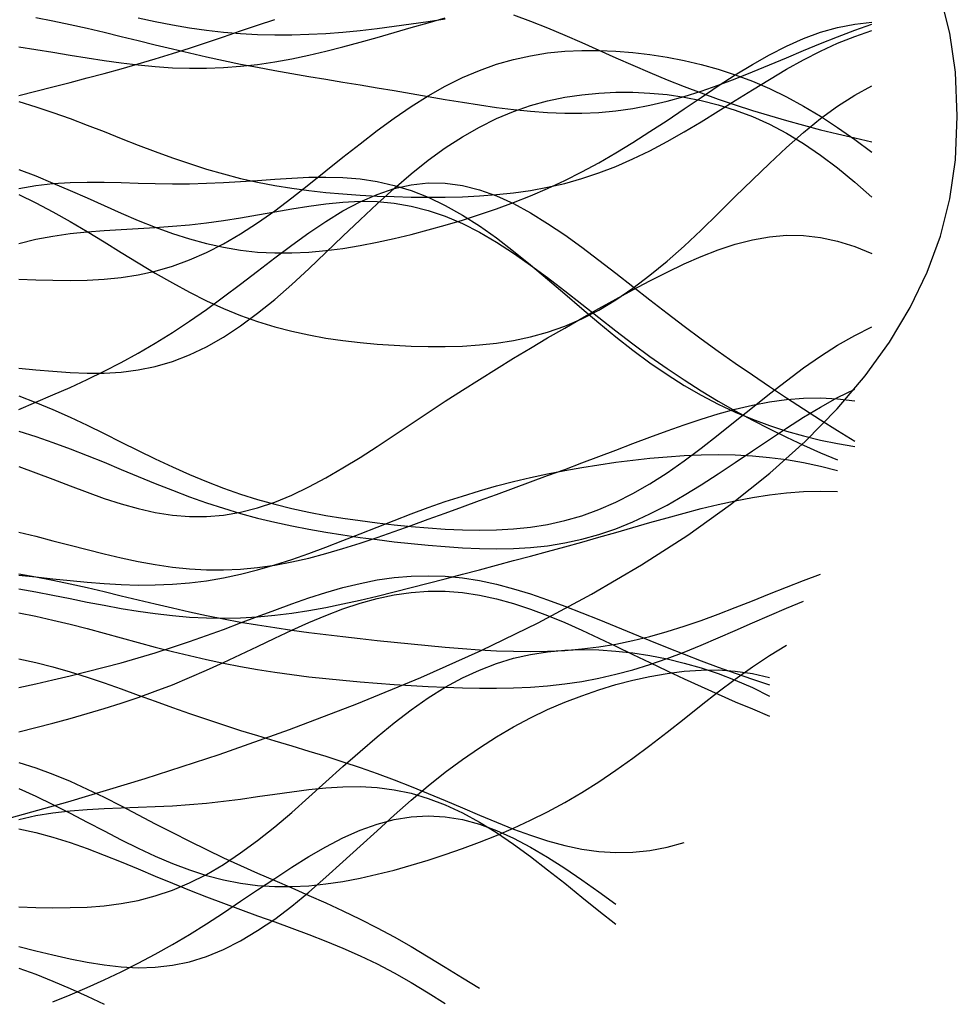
# Model space of a CAD drawing. Extents: x -15.9 to 15.9, y -4.2 to 4.2.
# Tile 12 of 13: x 11.8 to 15.9, y -3.9 to 0.4. Entities that reach past the tile are written whole.
import ezdxf

# ---------------------------------------------------------------- set-up
doc = ezdxf.new("R2010")
doc.units = 0

msp = doc.modelspace()

# ---------------------------------------------------------------- linework, layer by layer
at = {"layer": 'CNC'}
for points in [[(11.70217, -3.10191), (12.05465, -3.00385), (12.39291, -2.90215), (12.71676, -2.79686), (13.02606, -2.68809), (13.32063, -2.57591), (13.60031, -2.4604), (13.86494, -2.34165), (14.11438, -2.21974), (14.34846, -2.09474), (14.56706, -1.96673), (14.77003, -1.83577), (14.95725, -1.70192), (15.1286, -1.56523), (15.28397, -1.42572), (15.42326, -1.28339), (15.54638, -1.13823), (15.65325, -0.99014), (15.7438, -0.83897), (15.81796, -0.68442), (15.8757, -0.52595), (15.91697, -0.36253), (15.94174, -0.19171), (15.95, 0), (15.94174, 0.19171), (15.91697, 0.36253), (15.8757, 0.52595)], [(14.00656, 0.44347), (14.08126, 0.41595), (14.15597, 0.38608), (14.23067, 0.35446), (14.30537, 0.3217), (14.38007, 0.28837), (14.45477, 0.255), (14.52947, 0.22205), (14.60418, 0.18991), (14.67888, 0.15886), (14.75358, 0.12911), (14.82828, 0.1008), (14.90298, 0.07394), (14.97768, 0.04853), (15.05239, 0.02448), (15.12709, 0.0017), (15.20179, -0.01992), (15.27649, -0.04049), (15.35119, -0.06007), (15.42589, -0.0787), (15.5006, -0.09634), (15.5753, -0.11292)], [(11.84021, 0.30364), (11.91492, 0.29168), (11.98962, 0.27933), (12.06432, 0.26691), (12.13902, 0.25475), (12.21372, 0.24325), (12.28842, 0.23282), (12.36313, 0.22384), (12.43783, 0.2167), (12.51253, 0.21172), (12.58723, 0.20919), (12.66193, 0.2093), (12.73663, 0.21218), (12.81134, 0.21787), (12.88604, 0.2263), (12.96074, 0.23736), (13.03544, 0.25083), (13.11014, 0.26645), (13.18484, 0.28392), (13.25955, 0.30289), (13.33425, 0.32302), (13.40895, 0.34397), (13.48365, 0.36541), (13.55835, 0.38707), (13.63305, 0.4087), (13.70776, 0.43013)], [(11.84021, 0.08916), (11.91492, 0.10842), (11.98962, 0.12767), (12.06432, 0.14701), (12.13902, 0.1666), (12.21372, 0.1866), (12.28842, 0.2072), (12.36313, 0.22853), (12.43783, 0.2507), (12.51253, 0.27377), (12.58723, 0.29769), (12.66193, 0.32234), (12.73663, 0.34752), (12.81134, 0.37291), (12.88604, 0.39813), (12.96074, 0.4227)], [(11.84021, -0.23383), (11.91492, -0.26275), (11.98962, -0.29362), (12.06432, -0.32595), (12.13902, -0.35916), (12.21372, -0.39259), (12.28842, -0.42552), (12.36313, -0.45723), (12.43783, -0.487), (12.51253, -0.51419), (12.58723, -0.53824), (12.66193, -0.55869), (12.73663, -0.57521), (12.81134, -0.58761), (12.88604, -0.59583), (12.96074, -0.59993), (13.03544, -0.60011), (13.11014, -0.59662), (13.18484, -0.58982), (13.25955, -0.58007), (13.33425, -0.56777), (13.40895, -0.55326), (13.48365, -0.53687), (13.55835, -0.51885), (13.63305, -0.49934), (13.70776, -0.47842), (13.78246, -0.45608), (13.85716, -0.43219), (13.93186, -0.40658), (14.00656, -0.37904), (14.08126, -0.34931), (14.15597, -0.31716), (14.23067, -0.28238), (14.30537, -0.24485), (14.38007, -0.20453), (14.45477, -0.1615), (14.52947, -0.11599), (14.60418, -0.06835), (14.67888, -0.01909), (14.75358, 0.03116), (14.82828, 0.08164), (14.90298, 0.1315), (14.97768, 0.17982), (15.05239, 0.22568), (15.12709, 0.26814), (15.20179, 0.30634), (15.27649, 0.33948), (15.35119, 0.3669), (15.42589, 0.38808), (15.5006, 0.4027), (15.5753, 0.41058)], [(11.91492, 0.4309), (11.98962, 0.41679), (12.06432, 0.40127), (12.13902, 0.38457), (12.21372, 0.36699), (12.28842, 0.34882), (12.36313, 0.33038), (12.43783, 0.31196), (12.51253, 0.29383), (12.58723, 0.27622), (12.66193, 0.25928), (12.73663, 0.24312), (12.81134, 0.22778), (12.88604, 0.21324), (12.96074, 0.19943), (13.03544, 0.18622), (13.11014, 0.17345), (13.18484, 0.16097), (13.25955, 0.14861), (13.33425, 0.13623), (13.40895, 0.12373), (13.48365, 0.11107), (13.55835, 0.09825), (13.63305, 0.08537), (13.70776, 0.07259), (13.78246, 0.06015), (13.85716, 0.04835), (13.93186, 0.03755), (14.00656, 0.02814), (14.08126, 0.02054), (14.15597, 0.01517), (14.23067, 0.01241), (14.30537, 0.01261), (14.38007, 0.01606), (14.45477, 0.02295), (14.52947, 0.03338), (14.60418, 0.04737), (14.67888, 0.06481), (14.75358, 0.08549), (14.82828, 0.10911), (14.90298, 0.13526), (14.97768, 0.1635), (15.05239, 0.1933), (15.12709, 0.22414), (15.20179, 0.25545), (15.27649, 0.28671), (15.35119, 0.31742), (15.42589, 0.34714), (15.5006, 0.37549), (15.5753, 0.40218)], [(12.36313, 0.42963), (12.43783, 0.41371), (12.51253, 0.39922), (12.58723, 0.38648), (12.66193, 0.37572), (12.73663, 0.36713), (12.81134, 0.3608), (12.88604, 0.35678), (12.96074, 0.35501), (13.03544, 0.35541), (13.11014, 0.35781), (13.18484, 0.36204), (13.25955, 0.36788), (13.33425, 0.37511), (13.40895, 0.38355), (13.48365, 0.39301), (13.55835, 0.40335), (13.63305, 0.41449), (13.70776, 0.42637)], [(11.84021, 0.06387), (11.91492, 0.04082), (11.98962, 0.01568), (12.06432, -0.01121), (12.13902, -0.03943), (12.21372, -0.06852), (12.28842, -0.09794), (12.36313, -0.12716), (12.43783, -0.15566), (12.51253, -0.18296), (12.58723, -0.20865), (12.66193, -0.23237), (12.73663, -0.25389), (12.81134, -0.27306), (12.88604, -0.28983), (12.96074, -0.30423), (13.03544, -0.31639), (13.11014, -0.32648), (13.18484, -0.33472), (13.25955, -0.34132), (13.33425, -0.34651), (13.40895, -0.35047), (13.48365, -0.35332), (13.55835, -0.35512), (13.63305, -0.35585), (13.70776, -0.35539), (13.78246, -0.35354), (13.85716, -0.35004), (13.93186, -0.34456), (14.00656, -0.33671), (14.08126, -0.32612), (14.15597, -0.31241), (14.23067, -0.29524), (14.30537, -0.27436), (14.38007, -0.24958), (14.45477, -0.22085), (14.52947, -0.18824), (14.60418, -0.15196), (14.67888, -0.11237), (14.75358, -0.06994), (14.82828, -0.02528), (14.90298, 0.02089), (14.97768, 0.06778), (15.05239, 0.11458), (15.12709, 0.16043), (15.20179, 0.2045), (15.27649, 0.24601), (15.35119, 0.28428), (15.42589, 0.31871), (15.5006, 0.34885), (15.5753, 0.37436)], [(11.84021, -0.71483), (11.91492, -0.71773), (11.98962, -0.71985), (12.06432, -0.72059), (12.13902, -0.71928), (12.21372, -0.71521), (12.28842, -0.70766), (12.36313, -0.69595), (12.43783, -0.67951), (12.51253, -0.65786), (12.58723, -0.6307), (12.66193, -0.5979), (12.73663, -0.55953), (12.81134, -0.51587), (12.88604, -0.4674), (12.96074, -0.41476), (13.03544, -0.35879), (13.11014, -0.30041), (13.18484, -0.24067), (13.25955, -0.18062), (13.33425, -0.12135), (13.40895, -0.06387), (13.48365, -0.00914), (13.55835, 0.04203), (13.63305, 0.08896), (13.70776, 0.13113), (13.78246, 0.16821), (13.85716, 0.20001), (13.93186, 0.22653), (14.00656, 0.2479), (14.08126, 0.26434), (14.15597, 0.27617), (14.23067, 0.28377), (14.30537, 0.28749), (14.38007, 0.2877), (14.45477, 0.28469), (14.52947, 0.27867), (14.60418, 0.2698), (14.67888, 0.25809), (14.75358, 0.24349), (14.82828, 0.22586), (14.90298, 0.20498), (14.97768, 0.18061), (15.05239, 0.15248), (15.12709, 0.12035), (15.20179, 0.08406), (15.27649, 0.04352), (15.35119, -0.00125), (15.42589, -0.05006), (15.5006, -0.10259), (15.5753, -0.15834)], [(11.84021, -0.3439), (11.91492, -0.38), (11.98962, -0.41939), (12.06432, -0.46155), (12.13902, -0.50584), (12.21372, -0.5515), (12.28842, -0.59771), (12.36313, -0.64364), (12.43783, -0.68847), (12.51253, -0.73146), (12.58723, -0.77194), (12.66193, -0.80938), (12.73663, -0.84341), (12.81134, -0.87379), (12.88604, -0.90045), (12.96074, -0.92344), (13.03544, -0.94296), (13.11014, -0.95928), (13.18484, -0.97272), (13.25955, -0.98366), (13.33425, -0.99242), (13.40895, -0.99928), (13.48365, -1.00444), (13.55835, -1.00798), (13.63305, -1.00986), (13.70776, -1.0099), (13.78246, -1.00776), (13.85716, -1.00304), (13.93186, -0.99518), (14.00656, -0.98361), (14.08126, -0.96771), (14.15597, -0.94688), (14.23067, -0.92058), (14.30537, -0.88839), (14.38007, -0.85003), (14.45477, -0.80541), (14.52947, -0.75462), (14.60418, -0.69799), (14.67888, -0.63607), (14.75358, -0.56962), (14.82828, -0.49958), (14.90298, -0.42707), (14.97768, -0.35333), (15.05239, -0.27966), (15.12709, -0.20738), (15.20179, -0.13781), (15.27649, -0.07217), (15.35119, -0.01155), (15.42589, 0.04312), (15.5006, 0.09111), (15.5753, 0.13191)], [(11.84021, -1.10411), (11.91492, -1.11172), (11.98962, -1.11855), (12.06432, -1.12385), (12.13902, -1.12677), (12.21372, -1.12643), (12.28842, -1.12192), (12.36313, -1.11239), (12.43783, -1.09707), (12.51253, -1.07536), (12.58723, -1.04683), (12.66193, -1.01128), (12.73663, -0.96874), (12.81134, -0.9195), (12.88604, -0.86406), (12.96074, -0.80319), (13.03544, -0.73781), (13.11014, -0.66902), (13.18484, -0.59803), (13.25955, -0.52609), (13.33425, -0.45448), (13.40895, -0.38442), (13.48365, -0.31703), (13.55835, -0.25329), (13.63305, -0.19404), (13.70776, -0.13991), (13.78246, -0.09132), (13.85716, -0.04851), (13.93186, -0.01154), (14.00656, 0.01971), (14.08126, 0.04546), (14.15597, 0.06605), (14.23067, 0.08185), (14.30537, 0.09324), (14.38007, 0.10058), (14.45477, 0.10415), (14.52947, 0.10415), (14.60418, 0.10066), (14.67888, 0.09364), (14.75358, 0.08295), (14.82828, 0.06835), (14.90298, 0.0495), (14.97768, 0.02604), (15.05239, -0.00241), (15.12709, -0.03617), (15.20179, -0.07553), (15.27649, -0.12061), (15.35119, -0.17141), (15.42589, -0.22776), (15.5006, -0.28925), (15.5753, -0.35532)], [(11.84021, -0.31688), (11.91492, -0.30443), (11.98962, -0.2962), (12.06432, -0.29157), (12.13902, -0.28982), (12.21372, -0.29015), (12.28842, -0.29175), (12.36313, -0.29382), (12.43783, -0.29567), (12.51253, -0.29671), (12.58723, -0.29653), (12.66193, -0.2949), (12.73663, -0.29182), (12.81134, -0.28749), (12.88604, -0.28232), (12.96074, -0.27691), (13.03544, -0.27203), (13.11014, -0.26853), (13.18484, -0.26735), (13.25955, -0.26943), (13.33425, -0.27568), (13.40895, -0.2869), (13.48365, -0.30375), (13.55835, -0.3267), (13.63305, -0.35604), (13.70776, -0.39177), (13.78246, -0.43372), (13.85716, -0.48143), (13.93186, -0.53427), (14.00656, -0.59142), (14.08126, -0.65192), (14.15597, -0.7147), (14.23067, -0.77868), (14.30537, -0.84276), (14.38007, -0.9059), (14.45477, -0.96717), (14.52947, -1.02577), (14.60418, -1.08104), (14.67888, -1.13253), (14.75358, -1.17992), (14.82828, -1.22311), (14.90298, -1.2621), (14.97768, -1.29704), (15.05239, -1.32815), (15.12709, -1.35571), (15.20179, -1.37999), (15.27649, -1.40122), (15.35119, -1.41957), (15.42589, -1.43511), (15.5006, -1.44777)], [(11.84021, -1.28546), (11.91492, -1.25397), (11.98962, -1.22189), (12.06432, -1.18887), (12.13902, -1.15453), (12.21372, -1.11843), (12.28842, -1.08015), (12.36313, -1.03932), (12.43783, -0.99568), (12.51253, -0.94907), (12.58723, -0.89952), (12.66193, -0.84723), (12.73663, -0.79263), (12.81134, -0.7363), (12.88604, -0.67905), (12.96074, -0.62183), (13.03544, -0.56573), (13.11014, -0.51192), (13.18484, -0.46162), (13.25955, -0.41602), (13.33425, -0.37626), (13.40895, -0.34337), (13.48365, -0.3182), (13.55835, -0.30141), (13.63305, -0.29343), (13.70776, -0.29444), (13.78246, -0.30438), (13.85716, -0.32295), (13.93186, -0.34961), (14.00656, -0.38365), (14.08126, -0.42419), (14.15597, -0.47024), (14.23067, -0.52077), (14.30537, -0.57471), (14.38007, -0.63104), (14.45477, -0.68883), (14.52947, -0.74724), (14.60418, -0.80557), (14.67888, -0.86329), (14.75358, -0.92002), (14.82828, -0.97553), (14.90298, -1.02972), (14.97768, -1.08261), (15.05239, -1.13429), (15.12709, -1.18489), (15.20179, -1.23454), (15.27649, -1.28335), (15.35119, -1.33135), (15.42589, -1.37846), (15.5006, -1.4245)], [(11.84021, -0.55862), (11.91492, -0.54025), (11.98962, -0.52604), (12.06432, -0.51538), (12.13902, -0.50755), (12.21372, -0.50175), (12.28842, -0.49716), (12.36313, -0.49296), (12.43783, -0.48842), (12.51253, -0.48295), (12.58723, -0.4761), (12.66193, -0.4676), (12.73663, -0.45743), (12.81134, -0.44574), (12.88604, -0.43293), (12.96074, -0.41958), (13.03544, -0.40641), (13.11014, -0.39429), (13.18484, -0.38416), (13.25955, -0.37697), (13.33425, -0.37364), (13.40895, -0.37502), (13.48365, -0.38183), (13.55835, -0.3946), (13.63305, -0.41368), (13.70776, -0.4392), (13.78246, -0.47107), (13.85716, -0.50896), (13.93186, -0.55235), (14.00656, -0.60057), (14.08126, -0.65278), (14.15597, -0.70806), (14.23067, -0.76545), (14.30537, -0.82399), (14.38007, -0.88277), (14.45477, -0.94097), (14.52947, -0.99788), (14.60418, -1.05294), (14.67888, -1.10574), (14.75358, -1.15605), (14.82828, -1.20376), (14.90298, -1.2489), (14.97768, -1.2916), (15.05239, -1.33206), (15.12709, -1.37048), (15.20179, -1.40707), (15.27649, -1.44196), (15.35119, -1.47521), (15.42589, -1.50674)], [(11.84021, -1.53518), (11.91492, -1.56285), (11.98962, -1.59141), (12.06432, -1.62017), (12.13902, -1.64833), (12.21372, -1.675), (12.28842, -1.69924), (12.36313, -1.72013), (12.43783, -1.73682), (12.51253, -1.74852), (12.58723, -1.75462), (12.66193, -1.75463), (12.73663, -1.74829), (12.81134, -1.7355), (12.88604, -1.71638), (12.96074, -1.69123), (13.03544, -1.66051), (13.11014, -1.62483), (13.18484, -1.5849), (13.25955, -1.54149), (13.33425, -1.4954), (13.40895, -1.44741), (13.48365, -1.39826), (13.55835, -1.34859), (13.63305, -1.29894), (13.70776, -1.24973), (13.78246, -1.20125), (13.85716, -1.15369), (13.93186, -1.10708), (14.00656, -1.06142), (14.08126, -1.01661), (14.15597, -0.97254), (14.23067, -0.92908), (14.30537, -0.88619), (14.38007, -0.84385), (14.45477, -0.80216), (14.52947, -0.76134), (14.60418, -0.72172), (14.67888, -0.68377), (14.75358, -0.64807), (14.82828, -0.61532), (14.90298, -0.58625), (14.97768, -0.56168), (15.05239, -0.54239), (15.12709, -0.52914), (15.20179, -0.52259), (15.27649, -0.52327), (15.35119, -0.53157), (15.42589, -0.54768), (15.5006, -0.57157), (15.5753, -0.603)], [(11.84021, -1.22626), (11.91492, -1.25464), (11.98962, -1.28576), (12.06432, -1.31923), (12.13902, -1.35454), (12.21372, -1.39111), (12.28842, -1.42829), (12.36313, -1.46543), (12.43783, -1.5019), (12.51253, -1.5371), (12.58723, -1.57054), (12.66193, -1.60179), (12.73663, -1.63056), (12.81134, -1.6567), (12.88604, -1.68014), (12.96074, -1.70095), (13.03544, -1.71929), (13.11014, -1.73537), (13.18484, -1.74946), (13.25955, -1.76185), (13.33425, -1.77278), (13.40895, -1.78247), (13.48365, -1.79104), (13.55835, -1.79855), (13.63305, -1.8049), (13.70776, -1.80991), (13.78246, -1.81329), (13.85716, -1.81463), (13.93186, -1.81345), (14.00656, -1.80922), (14.08126, -1.80138), (14.15597, -1.78939), (14.23067, -1.77277), (14.30537, -1.75111), (14.38007, -1.72413), (14.45477, -1.6917), (14.52947, -1.65385), (14.60418, -1.61081), (14.67888, -1.56298), (14.75358, -1.51093), (14.82828, -1.45542), (14.90298, -1.39732), (14.97768, -1.33762), (15.05239, -1.27736), (15.12709, -1.21764), (15.20179, -1.1595), (15.27649, -1.10397), (15.35119, -1.05193), (15.42589, -1.00419), (15.5006, -0.96136), (15.5753, -0.9239)], [(11.84021, -1.38056), (11.91492, -1.40395), (11.98962, -1.42968), (12.06432, -1.45742), (12.13902, -1.48675), (12.21372, -1.51719), (12.28842, -1.54821), (12.36313, -1.57927), (12.43783, -1.60984), (12.51253, -1.63945), (12.58723, -1.66767), (12.66193, -1.69417), (12.73663, -1.71871), (12.81134, -1.74117), (12.88604, -1.7615), (12.96074, -1.77976), (13.03544, -1.79609), (13.11014, -1.81067), (13.18484, -1.82372), (13.25955, -1.83549), (13.33425, -1.84618), (13.40895, -1.85596), (13.48365, -1.86493), (13.55835, -1.87311), (13.63305, -1.88042), (13.70776, -1.8867), (13.78246, -1.89166), (13.85716, -1.89496), (13.93186, -1.89617), (14.00656, -1.89483), (14.08126, -1.89043), (14.15597, -1.88251), (14.23067, -1.87063), (14.30537, -1.85442), (14.38007, -1.83363), (14.45477, -1.80813), (14.52947, -1.77793), (14.60418, -1.74318), (14.67888, -1.70421), (14.75358, -1.66149), (14.82828, -1.61562), (14.90298, -1.56735), (14.97768, -1.51748), (15.05239, -1.46689), (15.12709, -1.41649), (15.20179, -1.36717), (15.27649, -1.31978), (15.35119, -1.27508), (15.42589, -1.23375), (15.5006, -1.19632)], [(11.84021, -1.82286), (11.91492, -1.8413), (11.98962, -1.86052), (12.06432, -1.88011), (12.13902, -1.89959), (12.21372, -1.91843), (12.28842, -1.93606), (12.36313, -1.95193), (12.43783, -1.96551), (12.51253, -1.97632), (12.58723, -1.98397), (12.66193, -1.98813), (12.73663, -1.98863), (12.81134, -1.98536), (12.88604, -1.97837), (12.96074, -1.96779), (13.03544, -1.95385), (13.11014, -1.93688), (13.18484, -1.91726), (13.25955, -1.89539), (13.33425, -1.87171), (13.40895, -1.84664), (13.48365, -1.82056), (13.55835, -1.79382), (13.63305, -1.76671), (13.70776, -1.73942), (13.78246, -1.7121), (13.85716, -1.68482), (13.93186, -1.65758), (14.00656, -1.63036), (14.08126, -1.60307), (14.15597, -1.57564), (14.23067, -1.548), (14.30537, -1.52011), (14.38007, -1.49199), (14.45477, -1.46372), (14.52947, -1.43544), (14.60418, -1.4074), (14.67888, -1.37992), (14.75358, -1.35338), (14.82828, -1.32826), (14.90298, -1.30507), (14.97768, -1.28434), (15.05239, -1.26661), (15.12709, -1.2524), (15.20179, -1.24217), (15.27649, -1.23632), (15.35119, -1.23514), (15.42589, -1.2388), (15.5006, -1.24736)], [(11.84021, -2.01094), (11.91492, -2.01931), (11.98962, -2.02763), (12.06432, -2.03555), (12.13902, -2.04267), (12.21372, -2.04856), (12.28842, -2.05279), (12.36313, -2.05493), (12.43783, -2.05461), (12.51253, -2.05148), (12.58723, -2.04532), (12.66193, -2.03595), (12.73663, -2.02332), (12.81134, -2.00748), (12.88604, -1.98858), (12.96074, -1.96688), (13.03544, -1.94272), (13.11014, -1.9165), (13.18484, -1.88869), (13.25955, -1.85978), (13.33425, -1.83027), (13.40895, -1.80066), (13.48365, -1.77138), (13.55835, -1.74286), (13.63305, -1.71543), (13.70776, -1.68936), (13.78246, -1.66485), (13.85716, -1.64202), (13.93186, -1.6209), (14.00656, -1.6015), (14.08126, -1.58376), (14.15597, -1.56759), (14.23067, -1.5529), (14.30537, -1.5396), (14.38007, -1.52761), (14.45477, -1.51689), (14.52947, -1.50746), (14.60418, -1.49938), (14.67888, -1.49277), (14.75358, -1.48778), (14.82828, -1.48463), (14.90298, -1.48356), (14.97768, -1.48483), (15.05239, -1.48869), (15.12709, -1.49538), (15.20179, -1.50509), (15.27649, -1.51795), (15.35119, -1.53404), (15.42589, -1.55332)], [(11.84021, -2.07121), (11.91492, -2.0851), (11.98962, -2.0996), (12.06432, -2.11442), (12.13902, -2.12922), (12.21372, -2.14359), (12.28842, -2.15713), (12.36313, -2.16942), (12.43783, -2.18007), (12.51253, -2.18874), (12.58723, -2.19511), (12.66193, -2.19896), (12.73663, -2.20015), (12.81134, -2.1986), (12.88604, -2.19432), (12.96074, -2.18742), (13.03544, -2.17806), (13.11014, -2.16646), (13.18484, -2.1529), (13.25955, -2.13766), (13.33425, -2.12106), (13.40895, -2.1034), (13.48365, -2.08495), (13.55835, -2.06595), (13.63305, -2.04661), (13.70776, -2.02706), (13.78246, -2.0074), (13.85716, -1.98768), (13.93186, -1.9679), (14.00656, -1.94801), (14.08126, -1.92797), (14.15597, -1.90771), (14.23067, -1.88718), (14.30537, -1.86636), (14.38007, -1.84525), (14.45477, -1.82391), (14.52947, -1.80247), (14.60418, -1.78109), (14.67888, -1.76003), (14.75358, -1.73958), (14.82828, -1.72009), (14.90298, -1.70195), (14.97768, -1.68556), (15.05239, -1.67134), (15.12709, -1.65967), (15.20179, -1.65092), (15.27649, -1.64538), (15.35119, -1.64328), (15.42589, -1.64477)], [(11.84021, -2.00577), (11.91492, -2.01891), (11.98962, -2.03348), (12.06432, -2.04929), (12.13902, -2.06611), (12.21372, -2.08366), (12.28842, -2.10164), (12.36313, -2.11974), (12.43783, -2.13766), (12.51253, -2.15514), (12.58723, -2.17195), (12.66193, -2.18789), (12.73663, -2.20285), (12.81134, -2.21675), (12.88604, -2.2296), (12.96074, -2.24143), (13.03544, -2.25233), (13.11014, -2.26242), (13.18484, -2.27184), (13.25955, -2.28072), (13.33425, -2.28919), (13.40895, -2.29735), (13.48365, -2.30523), (13.55835, -2.31284), (13.63305, -2.32011), (13.70776, -2.32693), (13.78246, -2.3331), (13.85716, -2.33838), (13.93186, -2.3425), (14.00656, -2.34514), (14.08126, -2.34598), (14.15597, -2.34469), (14.23067, -2.34098), (14.30537, -2.3346), (14.38007, -2.32535), (14.45477, -2.31312), (14.52947, -2.29788), (14.60418, -2.2797), (14.67888, -2.25872), (14.75358, -2.23521), (14.82828, -2.2095), (14.90298, -2.18199), (14.97768, -2.15317), (15.05239, -2.12354), (15.12709, -2.09363), (15.20179, -2.06395), (15.27649, -2.03503), (15.35119, -2.00732)], [(11.84021, -2.50434), (11.91492, -2.48727), (11.98962, -2.46996), (12.06432, -2.45228), (12.13902, -2.43403), (12.21372, -2.41501), (12.28842, -2.39502), (12.36313, -2.37388), (12.43783, -2.35146), (12.51253, -2.32769), (12.58723, -2.30261), (12.66193, -2.27631), (12.73663, -2.24901), (12.81134, -2.22103), (12.88604, -2.19276), (12.96074, -2.16469), (13.03544, -2.13737), (13.11014, -2.11139), (13.18484, -2.08735), (13.25955, -2.06586), (13.33425, -2.04749), (13.40895, -2.03272), (13.48365, -2.02199), (13.55835, -2.01561), (13.63305, -2.01378), (13.70776, -2.01656), (13.78246, -2.0239), (13.85716, -2.03563), (13.93186, -2.05144), (14.00656, -2.07095), (14.08126, -2.09369), (14.15597, -2.11913), (14.23067, -2.14672), (14.30537, -2.1759), (14.38007, -2.20614), (14.45477, -2.23692), (14.52947, -2.26783), (14.60418, -2.29849), (14.67888, -2.32862), (14.75358, -2.35802), (14.82828, -2.38657), (14.90298, -2.41422), (14.97768, -2.44099), (15.05239, -2.46692), (15.12709, -2.49208)], [(11.84021, -2.69853), (11.91492, -2.67923), (11.98962, -2.65954), (12.06432, -2.63926), (12.13902, -2.61814), (12.21372, -2.59591), (12.28842, -2.57231), (12.36313, -2.5471), (12.43783, -2.52012), (12.51253, -2.49128), (12.58723, -2.46058), (12.66193, -2.42816), (12.73663, -2.39427), (12.81134, -2.35928), (12.88604, -2.32368), (12.96074, -2.28807), (13.03544, -2.25312), (13.11014, -2.21955), (13.18484, -2.18813), (13.25955, -2.15959), (13.33425, -2.13465), (13.40895, -2.11393), (13.48365, -2.09797), (13.55835, -2.08719), (13.63305, -2.08185), (13.70776, -2.08207), (13.78246, -2.08781), (13.85716, -2.0989), (13.93186, -2.115), (14.00656, -2.13568), (14.08126, -2.1604), (14.15597, -2.18855), (14.23067, -2.2195), (14.30537, -2.25258), (14.38007, -2.28717), (14.45477, -2.3227), (14.52947, -2.35864), (14.60418, -2.39457), (14.67888, -2.43017), (14.75358, -2.46519), (14.82828, -2.49949), (14.90298, -2.53302), (14.97768, -2.56579), (15.05239, -2.59784), (15.12709, -2.62927)], [(11.84021, -2.17601), (11.91492, -2.1914), (11.98962, -2.20831), (12.06432, -2.22653), (12.13902, -2.24578), (12.21372, -2.26573), (12.28842, -2.28605), (12.36313, -2.30637), (12.43783, -2.32636), (12.51253, -2.34569), (12.58723, -2.36409), (12.66193, -2.38133), (12.73663, -2.39727), (12.81134, -2.41181), (12.88604, -2.42493), (12.96074, -2.43666), (13.03544, -2.44709), (13.11014, -2.45634), (13.18484, -2.46455), (13.25955, -2.47189), (13.33425, -2.47849), (13.40895, -2.48445), (13.48365, -2.48985), (13.55835, -2.49471), (13.63305, -2.49898), (13.70776, -2.50254), (13.78246, -2.50523), (13.85716, -2.50682), (13.93186, -2.50704), (14.00656, -2.50559), (14.08126, -2.50214), (14.15597, -2.49641), (14.23067, -2.4881), (14.30537, -2.477), (14.38007, -2.46293), (14.45477, -2.44581), (14.52947, -2.42567), (14.60418, -2.4026), (14.67888, -2.37682), (14.75358, -2.34866), (14.82828, -2.31849), (14.90298, -2.28682), (14.97768, -2.25417), (15.05239, -2.22111), (15.12709, -2.18825), (15.20179, -2.15615), (15.27649, -2.12538)], [(11.84021, -2.94634), (11.91492, -2.98015), (11.98962, -3.01625), (12.06432, -3.05407), (12.13902, -3.09293), (12.21372, -3.13205), (12.28842, -3.17061), (12.36313, -3.20773), (12.43783, -3.24262), (12.51253, -3.2745), (12.58723, -3.30271), (12.66193, -3.32674), (12.73663, -3.34618), (12.81134, -3.36082), (12.88604, -3.37058), (12.96074, -3.37555), (13.03544, -3.37593), (13.11014, -3.37204), (13.18484, -3.36428), (13.25955, -3.35309), (13.33425, -3.33891), (13.40895, -3.32217), (13.48365, -3.30322), (13.55835, -3.28236), (13.63305, -3.25976), (13.70776, -3.23551), (13.78246, -3.20958), (13.85716, -3.18183), (13.93186, -3.15207), (14.00656, -3.12002), (14.08126, -3.08541), (14.15597, -3.04794), (14.23067, -3.00738), (14.30537, -2.96358), (14.38007, -2.9165), (14.45477, -2.86623), (14.52947, -2.81303), (14.60418, -2.75732), (14.67888, -2.69968), (14.75358, -2.64087), (14.82828, -2.58176), (14.90298, -2.52335), (14.97768, -2.46672), (15.05239, -2.41294), (15.12709, -2.36311), (15.20179, -2.31826)], [(11.84021, -3.46464), (11.91492, -3.46695), (11.98962, -3.46835), (12.06432, -3.46818), (12.13902, -3.46568), (12.21372, -3.46006), (12.28842, -3.45054), (12.36313, -3.43636), (12.43783, -3.41688), (12.51253, -3.39158), (12.58723, -3.36014), (12.66193, -3.32241), (12.73663, -3.2785), (12.81134, -3.22872), (12.88604, -3.17362), (12.96074, -3.11395), (13.03544, -3.05064), (13.11014, -2.98475), (13.18484, -2.91745), (13.25955, -2.84995), (13.33425, -2.78346), (13.40895, -2.71913), (13.48365, -2.65803), (13.55835, -2.60107), (13.63305, -2.54903), (13.70776, -2.50247), (13.78246, -2.46177), (13.85716, -2.42712), (13.93186, -2.39852), (14.00656, -2.37583), (14.08126, -2.35876), (14.15597, -2.34694), (14.23067, -2.33995), (14.30537, -2.33737), (14.38007, -2.33877), (14.45477, -2.3438), (14.52947, -2.3522), (14.60418, -2.3638), (14.67888, -2.37855), (14.75358, -2.39649), (14.82828, -2.41778), (14.90298, -2.44263), (14.97768, -2.4713), (15.05239, -2.50409), (15.12709, -2.54124)], [(11.84021, -2.37783), (11.91492, -2.39407), (11.98962, -2.41313), (12.06432, -2.43467), (12.13902, -2.45828), (12.21372, -2.4835), (12.28842, -2.50984), (12.36313, -2.53681), (12.43783, -2.56394), (12.51253, -2.59083), (12.58723, -2.61717), (12.66193, -2.64276), (12.73663, -2.66748), (12.81134, -2.69135), (12.88604, -2.71449), (12.96074, -2.73711), (13.03544, -2.75952), (13.11014, -2.78205), (13.18484, -2.80505), (13.25955, -2.82888), (13.33425, -2.85382), (13.40895, -2.8801), (13.48365, -2.90783), (13.55835, -2.937), (13.63305, -2.96745), (13.70776, -2.99889), (13.78246, -3.03087), (13.85716, -3.06282), (13.93186, -3.09406), (14.00656, -3.12383), (14.08126, -3.1513), (14.15597, -3.17565), (14.23067, -3.19607), (14.30537, -3.21182), (14.38007, -3.22226), (14.45477, -3.22689), (14.52947, -3.22534), (14.60418, -3.21745), (14.67888, -3.2032), (14.75358, -3.18279)], [(11.84021, -3.63864), (11.91492, -3.65686), (11.98962, -3.67488), (12.06432, -3.69191), (12.13902, -3.70704), (12.21372, -3.71929), (12.28842, -3.72767), (12.36313, -3.73122), (12.43783, -3.72906), (12.51253, -3.72046), (12.58723, -3.70486), (12.66193, -3.6819), (12.73663, -3.65148), (12.81134, -3.61372), (12.88604, -3.56899), (12.96074, -3.51789), (13.03544, -3.46122), (13.11014, -3.39993), (13.18484, -3.3351), (13.25955, -3.26788), (13.33425, -3.19944), (13.40895, -3.1309), (13.48365, -3.06332), (13.55835, -2.99765), (13.63305, -2.93468), (13.70776, -2.87502), (13.78246, -2.81914), (13.85716, -2.76729), (13.93186, -2.71959), (14.00656, -2.67602), (14.08126, -2.63644), (14.15597, -2.60065), (14.23067, -2.5684), (14.30537, -2.53948), (14.38007, -2.5137), (14.45477, -2.49097), (14.52947, -2.47129), (14.60418, -2.45477), (14.67888, -2.44167), (14.75358, -2.43233), (14.82828, -2.42723), (14.90298, -2.42688), (14.97768, -2.43186), (15.05239, -2.44274), (15.12709, -2.46004)], [(11.84021, -2.83281), (11.91492, -2.85611), (11.98962, -2.88347), (12.06432, -2.91443), (12.13902, -2.94838), (12.21372, -2.98466), (12.28842, -3.02256), (12.36313, -3.06135), (12.43783, -3.10039), (12.51253, -3.13909), (12.58723, -3.17701), (12.66193, -3.21383), (12.73663, -3.24942), (12.81134, -3.28379), (12.88604, -3.31712), (12.96074, -3.34972), (13.03544, -3.38203), (13.11014, -3.41453), (13.18484, -3.44775), (13.25955, -3.48218), (13.33425, -3.51826), (13.40895, -3.55629), (13.48365, -3.59646), (13.55835, -3.63873), (13.63305, -3.6829), (13.70776, -3.72852), (13.78246, -3.77497), (13.85716, -3.82141)], [(11.84021, -3.08183), (11.91492, -3.06517), (11.98962, -3.05267), (12.06432, -3.04373), (12.13902, -3.03762), (12.21372, -3.03355), (12.28842, -3.03069), (12.36313, -3.02825), (12.43783, -3.0255), (12.51253, -3.02185), (12.58723, -3.01687), (12.66193, -3.01032), (12.73663, -3.00215), (12.81134, -2.99255), (12.88604, -2.98192), (12.96074, -2.97083), (13.03544, -2.96004), (13.11014, -2.95039), (13.18484, -2.94283), (13.25955, -2.9383), (13.33425, -2.93771), (13.40895, -2.94191), (13.48365, -2.95159), (13.55835, -2.96726), (13.63305, -2.98927), (13.70776, -3.0177), (13.78246, -3.05244), (13.85716, -3.09313), (13.93186, -3.13923), (14.00656, -3.19001), (14.08126, -3.24462), (14.15597, -3.30209), (14.23067, -3.36143), (14.30537, -3.42164), (14.38007, -3.48178), (14.45477, -3.541)], [(11.98962, -3.88067), (12.06432, -3.84969), (12.13902, -3.81766), (12.21372, -3.78422), (12.28842, -3.749), (12.36313, -3.71169), (12.43783, -3.67205), (12.51253, -3.62997), (12.58723, -3.58548), (12.66193, -3.53878), (12.73663, -3.49025), (12.81134, -3.44042), (12.88604, -3.39002), (12.96074, -3.3399), (13.03544, -3.29103), (13.11014, -3.24447), (13.18484, -3.2013), (13.25955, -3.16258), (13.33425, -3.12932), (13.40895, -3.10242), (13.48365, -3.08261), (13.55835, -3.07048), (13.63305, -3.06637), (13.70776, -3.07043), (13.78246, -3.08256), (13.85716, -3.10245), (13.93186, -3.1296), (14.00656, -3.16332), (14.08126, -3.20278), (14.15597, -3.24707), (14.23067, -3.29521), (14.30537, -3.34623), (14.38007, -3.39918), (14.45477, -3.45319)], [(11.84021, -3.12276), (11.91492, -3.13922), (11.98962, -3.15946), (12.06432, -3.18304), (12.13902, -3.20939), (12.21372, -3.23788), (12.28842, -3.26787), (12.36313, -3.29872), (12.43783, -3.32983), (12.51253, -3.3607), (12.58723, -3.39095), (12.66193, -3.42037), (12.73663, -3.44885), (12.81134, -3.47651), (12.88604, -3.50356), (12.96074, -3.53037), (13.03544, -3.55743), (13.11014, -3.58526), (13.18484, -3.61442), (13.25955, -3.64546), (13.33425, -3.67885), (13.40895, -3.71495), (13.48365, -3.75398), (13.55835, -3.79595), (13.63305, -3.84072), (13.70776, -3.88791)], [(11.84021, -3.73298), (11.91492, -3.75992), (11.98962, -3.78968), (12.06432, -3.82189), (12.13902, -3.85605), (12.21372, -3.89161)]]:
    msp.add_lwpolyline(points, dxfattribs=at)

doc.saveas('drawing.dxf')
